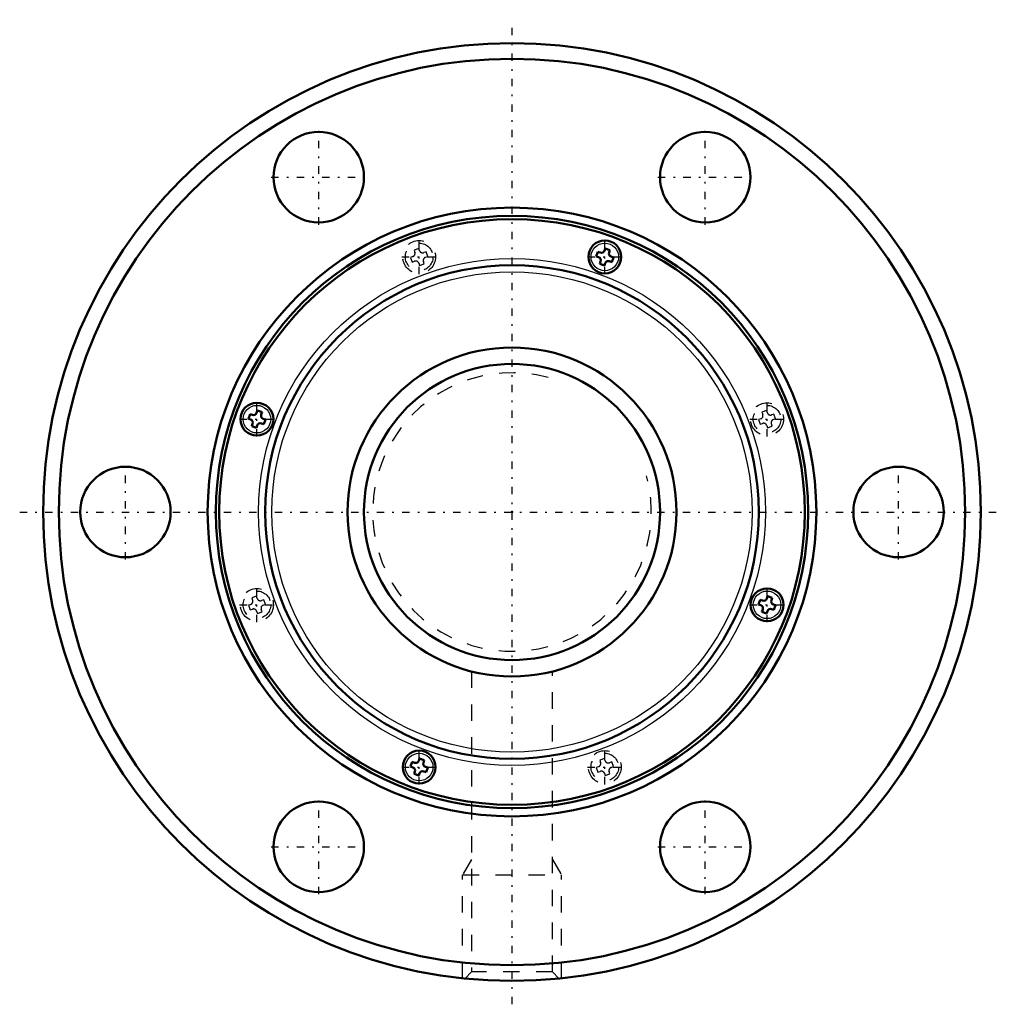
# Model space of a CAD drawing. Header units: millimetres. Extents: x -29.9 to 29.9, y -29.9 to 29.9.
import ezdxf

# ---------------------------------------------------------------- set-up
doc = ezdxf.new("R2010")
doc.units = ezdxf.units.MM
doc.linetypes.add('Center', pattern=[1.5, 0.45, -0.5, 0.05, -0.5])
doc.linetypes.add('Dashed', pattern=[2, 1, -1])
for name, color, linetype, lineweight in [('2d ConnectionPoints', 7, 'Continuous', 50), ('AM_0', 7, 'Continuous', 50), ('AM_4', 3, 'Continuous', 25), ('AM_5', 3, 'Continuous', 25), ('AM_7', 7, 'Center', 25), ('AM_9', 6, 'Dashed', 25)]:
    doc.layers.add(name, color=color, linetype=linetype, lineweight=lineweight)

# ---------------------------------------------------------------- blocks, each defined once
blk = doc.blocks.new('1_CNF2040_6ZZ_Nut_0_in_CNF2040_6ZZ_118LC7T_000_rev_2')
at = {"layer": 'AM_0'}
for p, q in [((5.225, 15.817), (5.122, 15.535)), ((5.366, 15.766), (5.225, 15.817)), ((5.673, 16.026), (5.622, 15.885)), ((5.673, 16.026), (5.955, 15.923)), ((5.904, 15.783), (5.955, 15.923)), ((5.122, 15.535), (5.263, 15.484)), ((5.383, 15.227), (5.331, 15.086)), ((5.331, 15.086), (5.613, 14.984)), ((5.613, 14.984), (5.665, 15.125)), ((5.921, 15.244), (6.062, 15.193)), ((6.164, 15.475), (6.024, 15.526)), ((6.062, 15.193), (6.164, 15.475)), ((-15.475, 6.164), (-15.526, 6.024)), ((-15.475, 6.164), (-15.193, 6.062)), ((-15.244, 5.921), (-15.193, 6.062)), ((-15.923, 5.955), (-16.026, 5.673)), ((-16.026, 5.673), (-15.885, 5.622)), ((-15.783, 5.904), (-15.923, 5.955)), ((-14.984, 5.613), (-15.125, 5.665)), ((-15.086, 5.331), (-14.984, 5.613)), ((-15.766, 5.366), (-15.817, 5.225)), ((-15.817, 5.225), (-15.535, 5.122)), ((-15.535, 5.122), (-15.484, 5.263)), ((-15.227, 5.383), (-15.086, 5.331)), ((15.086, -5.331), (14.984, -5.613)), ((15.227, -5.383), (15.086, -5.331)), ((15.535, -5.122), (15.484, -5.263)), ((15.535, -5.122), (15.817, -5.225)), ((15.766, -5.366), (15.817, -5.225)), ((14.984, -5.613), (15.125, -5.665)), ((15.244, -5.921), (15.193, -6.062)), ((15.783, -5.904), (15.923, -5.955)), ((16.026, -5.673), (15.885, -5.622)), ((15.923, -5.955), (16.026, -5.673)), ((15.193, -6.062), (15.475, -6.164)), ((15.475, -6.164), (15.526, -6.024)), ((-6.062, -15.193), (-6.164, -15.475)), ((-6.164, -15.475), (-6.024, -15.526)), ((-5.921, -15.244), (-6.062, -15.193)), ((-5.613, -14.984), (-5.665, -15.125)), ((-5.613, -14.984), (-5.331, -15.086)), ((-5.383, -15.227), (-5.331, -15.086)), ((-5.122, -15.535), (-5.263, -15.484)), ((-5.225, -15.817), (-5.122, -15.535)), ((-5.904, -15.783), (-5.955, -15.923)), ((-5.955, -15.923), (-5.673, -16.026)), ((-5.673, -16.026), (-5.622, -15.885)), ((-5.366, -15.766), (-5.225, -15.817))]:
    blk.add_line(p, q, dxfattribs=at)
for centre, radius in [((0, 0), 28.5), ((0, 0), 27.55), ((-11.75, 20.352), 2.75), ((11.75, 20.352), 2.75), ((0, 0), 18.5), ((0, 0), 18), ((0, 0), 17.8), ((5.643, 15.505), 1), ((0, 0), 15), ((-15.505, 5.643), 1), ((-23.5, 0), 2.75), ((23.5, 0), 2.75), ((15.505, -5.643), 1), ((-5.643, -15.505), 1), ((-11.75, -20.352), 2.75), ((11.75, -20.352), 2.75)]:
    blk.add_circle(centre, radius, dxfattribs=at)
for centre, start, end in [((5.434, 15.954), 250, 340), ((6.092, 15.714), 160, 250), ((5.195, 15.296), 340, 70), ((5.853, 15.056), 70, 160), ((-15.714, 6.092), 250, 340), ((-15.954, 5.434), 340, 70), ((-15.296, 5.195), 70, 160), ((-15.056, 5.853), 160, 250), ((15.296, -5.195), 250, 340), ((15.954, -5.434), 160, 250), ((15.056, -5.853), 340, 70), ((15.714, -6.092), 70, 160), ((-6.092, -15.714), 340, 70), ((-5.853, -15.056), 250, 340), ((-5.195, -15.296), 160, 250), ((-5.434, -15.954), 70, 160)]:
    blk.add_arc(centre, 0.2, start, end, dxfattribs=at)
at = {"layer": 'AM_4'}
for centre, radius in [((5.643, 15.505), 0.84), ((0, 0), 15.4), ((0, 0), 14.6), ((-15.505, 5.643), 0.84), ((15.505, -5.643), 0.84), ((-5.643, -15.505), 0.84)]:
    blk.add_circle(centre, radius, dxfattribs=at)
at = {"layer": 'AM_5', "linetype": 'Dashed'}
for p, q in [((-2.458, -21.122), (-3, -22.06)), ((2.459, -21.122), (3, -22.06)), ((-3, -28.342), (-3, -22.06)), ((-3, -22.06), (3, -22.06)), ((3, -28.342), (3, -22.06))]:
    blk.add_line(p, q, dxfattribs=at)
at = {"layer": 'AM_7'}
for p, q in [((0, -29.925), (0, 29.925)), ((-11.75, 17.464), (-11.75, 23.239)), ((11.75, 17.464), (11.75, 23.239)), ((-14.637, 20.352), (-8.863, 20.352)), ((8.862, 20.352), (14.637, 20.352)), ((-5.643, 14.455), (-5.643, 16.555)), ((5.643, 14.455), (5.643, 16.555)), ((-6.693, 15.505), (-4.593, 15.505)), ((4.593, 15.505), (6.693, 15.505)), ((-15.505, 4.593), (-15.505, 6.693)), ((15.505, 4.593), (15.505, 6.693)), ((-16.555, 5.643), (-14.455, 5.643)), ((14.455, 5.643), (16.555, 5.643)), ((-23.5, -2.888), (-23.5, 2.887)), ((23.5, -2.888), (23.5, 2.887)), ((-29.925, 0), (29.925, 0)), ((-15.505, -6.693), (-15.505, -4.593)), ((15.505, -6.693), (15.505, -4.593)), ((-16.555, -5.643), (-14.455, -5.643)), ((14.455, -5.643), (16.555, -5.643)), ((-5.643, -16.555), (-5.643, -14.455)), ((5.643, -16.555), (5.643, -14.455)), ((-6.693, -15.505), (-4.593, -15.505)), ((4.593, -15.505), (6.693, -15.505)), ((-11.75, -23.239), (-11.75, -17.464)), ((11.75, -23.239), (11.75, -17.464)), ((-14.637, -20.352), (-8.863, -20.352)), ((8.862, -20.352), (14.637, -20.352))]:
    blk.add_line(p, q, dxfattribs=at)
at = {"layer": 'AM_9'}
for p, q in [((-5.673, 16.026), (-5.955, 15.923)), ((-5.955, 15.923), (-5.904, 15.783)), ((-5.622, 15.885), (-5.673, 16.026)), ((-5.225, 15.817), (-5.366, 15.766)), ((-5.122, 15.535), (-5.225, 15.817)), ((-6.024, 15.526), (-6.164, 15.475)), ((-6.164, 15.475), (-6.062, 15.193)), ((-6.062, 15.193), (-5.921, 15.244)), ((-5.665, 15.125), (-5.613, 14.984)), ((-5.613, 14.984), (-5.331, 15.086)), ((-5.331, 15.086), (-5.383, 15.227)), ((-5.263, 15.484), (-5.122, 15.535)), ((15.475, 6.164), (15.193, 6.062)), ((15.193, 6.062), (15.244, 5.921)), ((15.526, 6.024), (15.475, 6.164)), ((15.125, 5.665), (14.984, 5.613)), ((14.984, 5.613), (15.086, 5.331)), ((15.923, 5.955), (15.783, 5.904)), ((15.885, 5.622), (16.026, 5.673)), ((16.026, 5.673), (15.923, 5.955)), ((15.086, 5.331), (15.227, 5.383)), ((15.484, 5.263), (15.535, 5.122)), ((15.535, 5.122), (15.817, 5.225)), ((15.817, 5.225), (15.766, 5.366)), ((-15.535, -5.122), (-15.817, -5.225)), ((-15.817, -5.225), (-15.766, -5.366)), ((-15.484, -5.263), (-15.535, -5.122)), ((-15.086, -5.331), (-15.227, -5.383)), ((-14.984, -5.613), (-15.086, -5.331)), ((-15.885, -5.622), (-16.026, -5.673)), ((-16.026, -5.673), (-15.923, -5.955)), ((-15.923, -5.955), (-15.783, -5.904)), ((-15.193, -6.062), (-15.244, -5.921)), ((-15.125, -5.665), (-14.984, -5.613)), ((-15.526, -6.024), (-15.475, -6.164)), ((-15.475, -6.164), (-15.193, -6.062)), ((-2.458, -9.695), (-2.458, -27.959)), ((2.459, -27.959), (2.459, -9.693)), ((5.263, -15.484), (5.122, -15.535)), ((5.122, -15.535), (5.225, -15.817)), ((5.613, -14.984), (5.331, -15.086)), ((5.331, -15.086), (5.383, -15.227)), ((5.665, -15.125), (5.613, -14.984)), ((6.062, -15.193), (5.921, -15.244)), ((6.024, -15.526), (6.164, -15.475)), ((6.164, -15.475), (6.062, -15.193)), ((5.225, -15.817), (5.366, -15.766)), ((5.622, -15.885), (5.673, -16.026)), ((5.673, -16.026), (5.955, -15.923)), ((5.955, -15.923), (5.904, -15.783)), ((-2.458, -27.959), (-2.852, -28.352)), ((2.459, -27.959), (-2.458, -27.959)), ((2.853, -28.353), (2.459, -27.959))]:
    blk.add_line(p, q, dxfattribs=at)
for centre, radius in [((-5.643, 15.505), 1), ((-5.643, 15.505), 0.84), ((15.505, 5.643), 1), ((15.505, 5.643), 0.84), ((-15.505, -5.643), 1), ((-15.505, -5.643), 0.84), ((5.643, -15.505), 1), ((5.643, -15.505), 0.84)]:
    blk.add_circle(centre, radius, dxfattribs=at)
for centre, start, end in [((-6.092, 15.714), 290, 20), ((-5.434, 15.954), 200, 290), ((-5.853, 15.056), 20, 110), ((-5.195, 15.296), 110, 200), ((15.714, 6.092), 200, 290), ((15.056, 5.853), 290, 20), ((15.296, 5.195), 20, 110), ((15.954, 5.434), 110, 200), ((-15.954, -5.434), 290, 20), ((-15.296, -5.195), 200, 290), ((-15.714, -6.092), 20, 110), ((-15.056, -5.853), 110, 200), ((5.195, -15.296), 290, 20), ((5.853, -15.056), 200, 290), ((6.092, -15.714), 110, 200), ((5.434, -15.954), 20, 110)]:
    blk.add_arc(centre, 0.2, start, end, dxfattribs=at)
blk = doc.blocks.new('2_CNF2040_60ZZ0_Shaft_0_in_CNF2040_6ZZ_118LC7T_000_rev_2')
at = {"layer": 'AM_0'}
for radius in [10, 9]:
    blk.add_circle((0, 0), radius, dxfattribs=at)
at = {"layer": 'AM_5', "linetype": 'Dashed'}
blk.add_arc((0, 0), 8.466, 75, 15, dxfattribs=at)

msp = doc.modelspace()

# ---------------------------------------------------------------- linework, layer by layer
at = {"layer": '2d ConnectionPoints'}
msp.add_point((0, 0), dxfattribs=at)

# ---------------------------------------------------------------- block references
for name in ['1_CNF2040_6ZZ_Nut_0_in_CNF2040_6ZZ_118LC7T_000_rev_2', '2_CNF2040_60ZZ0_Shaft_0_in_CNF2040_6ZZ_118LC7T_000_rev_2']:
    msp.add_blockref(name, (0, 0))

doc.saveas('drawing.dxf')
